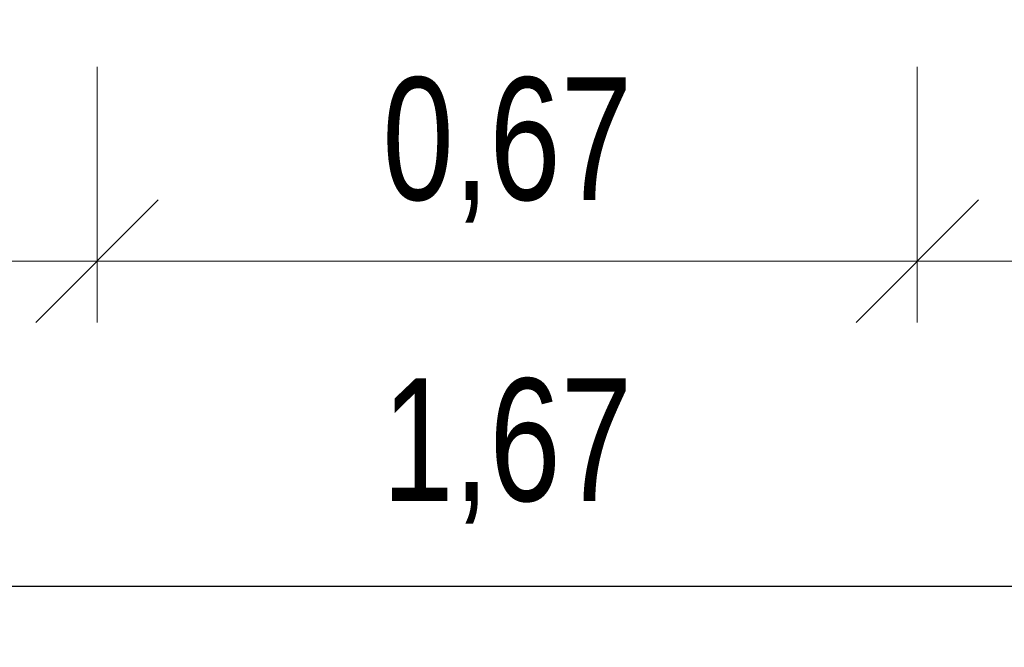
# Model space of a CAD drawing. Header units: metres. Extents: x 351055.4 to 351076.4, y -78447.2 to -78432.3.
# Tile 47 of 68: x 351070.857 to 351071.662, y -78438.378 to -78437.865. Entities that reach past the tile are written whole.
import ezdxf
from ezdxf.enums import TextEntityAlignment as Align

# ---------------------------------------------------------------- set-up
doc = ezdxf.new("R2010")
doc.units = ezdxf.units.M
doc.header["$MEASUREMENT"] = 0
doc.layers.get('0').update_dxf_attribs({"color": 1, "lineweight": 30})
doc.layers.add('KOTY', color=7, linetype='Continuous', lineweight=13)
doc.styles.add('ARIAL', font='arial.ttf')
doc.dimstyles.new('1 500', dxfattribs={"dimtxt": 1, "dimasz": 1, "dimexe": 0, "dimexo": 1, "dimgap": 0.5, "dimtad": 1, "dimzin": 0, "dimtxsty": 'ARIAL', "dimblk": 'KONCOVA ZNACKA KOTY_1.0', "dimcen": 0, "dimazin": 3, "dimtfac": 1, "dimtdec": 0, "dimtofl": 0, "dimtmove": 0, "dimatfit": 1, "dimldrblk": 'KONCOVA ZNACKA KOTY_1.0', "dimfxl": 0, "dimtolj": 1, "dimtzin": 0, "dimarcsym": 0})

# ---------------------------------------------------------------- blocks, each defined once
blk = doc.blocks.new('KONCOVA ZNACKA KOTY_1.0')
blk.add_line((0, 0), (-1, 0))
at = {"layer": 'KOTY'}
for p, q in [((-0.4999340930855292, -0.4999340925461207), (0.4999340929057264, 0.4999340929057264)), ((-1.798028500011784e-10, -0.4999340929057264), (0, 0.4999340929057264)), ((-0.4999340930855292, 0), (0.4999340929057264, 0))]:
    blk.add_line(p, q, dxfattribs=at)
blk = doc.blocks.new('*D35')
at = {"layer": 'Defpoints', "color": 0, "linetype": 'Continuous'}
for p in [(351070.4204420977, -78437.80406749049), (351072.0904193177, -78437.80406749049), (351072.0904193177, -78438.3276454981)]:
    blk.add_point(p, dxfattribs=at)
at = {"layer": 'KOTY', "color": 0, "linetype": 'ByBlock', "lineweight": -2}
for p, q in [((351070.4204420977, -78437.9040674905), (351070.4204420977, -78438.3276454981)), ((351072.0904193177, -78437.9040674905), (351072.0904193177, -78438.3276454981))]:
    blk.add_line(p, q, dxfattribs=at)
at = {"layer": 'KOTY', "color": 0, "linetype": 'Continuous', "lineweight": -2}
blk.add_line((351070.5204420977, -78438.3276454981), (351071.9904193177, -78438.3276454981), dxfattribs=at)
at = {"layer": 'KOTY', "color": 0, "linetype": 'Continuous', "lineweight": -2, "xscale": 0.09999999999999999, "yscale": 0.09999999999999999, "zscale": 0.09999999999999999, "rotation": 180}
blk.add_blockref('KONCOVA ZNACKA KOTY_1.0', (351070.4204420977, -78438.3276454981), dxfattribs=at)
at = {"layer": 'KOTY', "color": 0, "linetype": 'Continuous', "lineweight": -2, "xscale": 0.09999999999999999, "yscale": 0.09999999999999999, "zscale": 0.09999999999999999}
blk.add_blockref('KONCOVA ZNACKA KOTY_1.0', (351072.0904193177, -78438.3276454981), dxfattribs=at)
at = {"layer": 'KOTY', "color": 0, "linetype": 'Continuous', "insert": (351071.2554307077, -78438.2175499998), "char_height": 0.09999999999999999, "attachment_point": 5, "style": 'ARIAL'}
blk.add_mtext('\\A1;\\H1x;\\W0.75;1,67', dxfattribs=at)
blk = doc.blocks.new('KONCOVA ZNACKA KOTY')
at = {"color": 0, "linetype": 'ByBlock', "lineweight": -2}
for p, q in [((-0.2651650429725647, -0.2651650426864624), (0.2651650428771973, 0.2651650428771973)), ((-9.5367431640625e-11, -0.2651650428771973), (0, 0.2651650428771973)), ((-0.2651650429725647, 0), (0.2651650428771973, 0))]:
    blk.add_line(p, q, dxfattribs=at)

msp = doc.modelspace()

# ---------------------------------------------------------------- linework, layer by layer
at = {"layer": 'KOTY', "linetype": 'Continuous'}
for p, q in [((351070.9204420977, -78437.9040674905), (351070.9204420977, -78438.06256173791)), ((351071.5904193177, -78437.9040674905), (351071.5904193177, -78438.06256173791)), ((351070.4204420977, -78438.06256173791), (351070.9204420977, -78438.06256173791)), ((351070.9204420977, -78438.06256173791), (351071.5904193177, -78438.06256173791)), ((351071.5904193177, -78438.06256173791), (351072.0904193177, -78438.06256173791))]:
    msp.add_line(p, q, dxfattribs=at)

# ---------------------------------------------------------------- block references
for p, xscale, yscale in [((351070.9204420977, -78438.06256173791), 0.1885369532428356, 0.1885369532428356), ((351071.5904193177, -78438.06256173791), 0.1885369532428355, 0.1885369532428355)]:
    msp.add_blockref('KONCOVA ZNACKA KOTY', p, dxfattribs=dict(at, xscale=xscale, yscale=yscale))
at = {"layer": 'KOTY', "linetype": 'Continuous', "rotation": 180}
for p, xscale, yscale in [((351070.9204420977, -78438.06256173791), 0.1885369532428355, 0.1885369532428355), ((351071.5904193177, -78438.06256173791), 0.1885369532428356, 0.1885369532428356)]:
    msp.add_blockref('KONCOVA ZNACKA KOTY', p, dxfattribs=dict(at, xscale=xscale, yscale=yscale))

# ---------------------------------------------------------------- texts
at = {"layer": 'KOTY', "linetype": 'Continuous', "style": 'ARIAL', "width": 0.7500000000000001}
msp.add_text('0,67', height=0.09999999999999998, dxfattribs=at).set_placement((351071.2554307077, -78437.9625617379), align=Align.MIDDLE_CENTER)

# ---------------------------------------------------------------- dimensions: what is measured, and where the dimension line sits
at = {"layer": 'KOTY', "linetype": 'Continuous'}
dim = msp.add_linear_dim(base=(351072.0904193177, -78438.3276454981), p1=(351070.4204420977, -78437.80406749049), p2=(351072.0904193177, -78437.80406749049), text='\\H1x;\\W0.75;<>', dimstyle='1 500', override={"dimtxt": 0.09999999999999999, "dimasz": 0.09999999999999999, "dimexo": 0.09999999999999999, "dimgap": 0.05, "dimtdec": 2}, dxfattribs=at)
dim.commit()
dim.dimension.update_dxf_attribs({"geometry": '*D35', "text_midpoint": (351071.2554307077, -78438.2175499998)})

doc.saveas('drawing.dxf')
